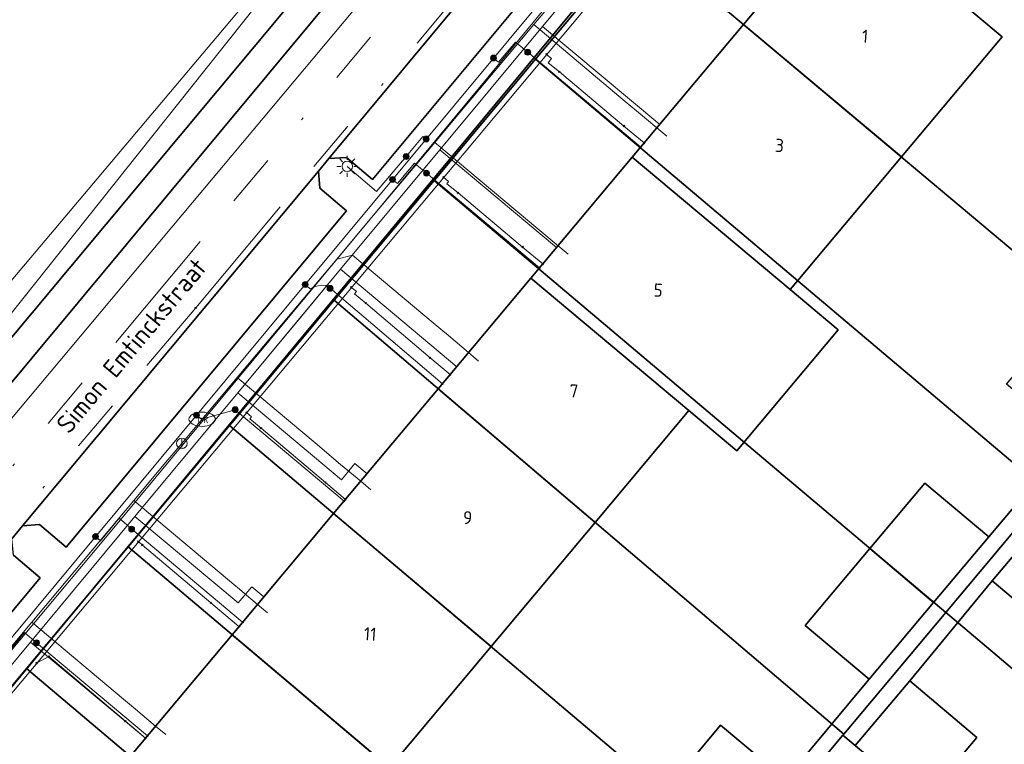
# Model space of a CAD drawing. Header units: metres. Extents: x 93498 to 93835, y 474827 to 475005.
# Tile 10 of 18: x 93582 to 93619, y 474918 to 474945. Entities that reach past the tile are written whole.
import ezdxf
from ezdxf.enums import TextEntityAlignment as Align
from ezdxf.lldxf.tags import DXFTag

# ---------------------------------------------------------------- set-up
doc = ezdxf.new("R2010")
doc.units = ezdxf.units.M
doc.linetypes.add('RI-OVERIG', pattern=[17, 5, -2, 2, -2, 0, -2, 2, -2])
for name, color, linetype, lineweight in [('B-OI-KL-DATA-G', 90, 'KL-DATA-N', 0), ('B-OI-KL-DATA_DUCT-G', 90, 'Continuous', 0), ('B-OI-KL-DATA_KABELBED-G', 90, 'Continuous', 0), ('B-OI-KL-ET_LS-G', 190, 'KL-LS-N', 0), ('B-OI-KL-ET_LS_HULPSTUK-S', 190, 'Continuous', 0), ('B-OI-KL-ET_LS_OV_LICHTMAST-S', 190, 'Continuous', 0), ('B-OI-KL-GAS_LD-G', 52, 'KL-GAS-LD-N', 0), ('B-OI-KL-GAS_LD_HULPSTUK-S', 52, 'Continuous', 0), ('B-OI-KL-OVERIG_HULPSTUK-G', 8, 'Continuous', 0), ('B-OI-KL-WATER-G', 170, 'KL-WATER-N', 0), ('B-OI-KL-WATER-S', 170, 'Continuous', 0), ('B-OI-KL-WATER_HULPSTUK-S', 170, 'Continuous', 0), ('B-OI-KL-WATER_MANTELBUIS-G', 170, 'Continuous', 0), ('B-OI-RI-DRUK-G', 210, 'RI-PERS', 0), ('B-OI-RI-VRIJVERVAL-G', 210, 'RI-OVERIG', 0), ('B-OI-RI-VRIJVERVAL_HULPSTUK-S', 210, 'Continuous', 0)]:
    doc.layers.add(name, color=color, linetype=linetype, lineweight=lineweight)
for name, color, linetype in [('B-WE-GR-GRAS_KRUIDENRIJK-G', 96, 'Continuous'), ('B-WE-KG-GRENS_PERCEEL-G', 150, 'KG-PERCEEL'), ('B-WE-OG-BEBOUWING-G', 3, 'Continuous'), ('B-WE-OG-BEBOUWING-T18', 2, 'Continuous'), ('B-WE-OG-BEBOUWING_HUISNUMMER-T18', 2, 'Continuous'), ('B-WE-OG-BEBOUWING_STRAATNAAM-T18', 3, 'Continuous'), ('B-WE-OG-TERREIN_ERF-G', 252, 'Continuous'), ('B-WE-VH-VERHARDING_BETONSTRAATSTEEN-G', 252, 'Continuous'), ('B-WE-VH-VERHARDING_TEGEL-G', 252, 'Continuous')]:
    doc.layers.add(name, color=color, linetype=linetype)
doc.styles.add('NLCS-ISO', font='txt')
doc.styles.get("Standard").update_dxf_attribs({"font": 'arial.ttf'})
tags = doc.linetypes.add('KG-PERCEEL', pattern='A,5.5,-2,["P",Standard,S=1.8,R=0,X=-0.5,Y=-0.9],-2,5.5,-2,[5,NLCS.shx,S=0.75,R=0,X=0,Y=0],-2', length=19).pattern_tags.tags
tags[6] = DXFTag(74, 10)
tags = doc.linetypes.add('KL-DATA-N', pattern='A,4,-1,[101,NLCS.SHX,S=0.5,R=0,X=0,Y=0],-1,4,-1,["D",Standard,S=1,R=0,X=-0.25,Y=-0.5],-1.5', length=12.5).pattern_tags.tags
tags[18] = DXFTag(74, 10)
tags = doc.linetypes.add('KL-GAS-LD-N', pattern='A,4,-1,[69,NLCS.SHX,S=0.5,R=0,X=0,Y=0],-1,4,-1,["L",Standard,S=1,R=0,X=0.25,Y=-0.5],-2', length=13).pattern_tags.tags
tags[18] = DXFTag(74, 10)
tags = doc.linetypes.add('KL-LS-N', pattern='A,4,-1,[103,NLCS.SHX,S=0.75,R=0,X=0,Y=0],-1,4,-1,["L",Standard,S=1,R=0,X=0,Y=-0.5],-2', length=13).pattern_tags.tags
tags[18] = DXFTag(74, 10)
doc.linetypes.add('KL-WATER-N', pattern='A,7,-0.5,[168,NLCS.SHX,S=0.75,R=0,X=0.75,Y=0],-2', length=9.5)
tags = doc.linetypes.add('RI-PERS', pattern='A,7,-2,["P",Standard,S=1.8,R=0,X=-0.5,Y=-0.9],-2,7,-2,[102,NLCS.SHX,S=1,R=180,X=0,Y=0],-2', length=22).pattern_tags.tags
tags[6] = DXFTag(74, 10)

# ---------------------------------------------------------------- blocks, each defined once
blk = doc.blocks.new('SRI-HULP_OVERIG-SO')
at = {"color": 0, "linetype": 'ByBlock', "lineweight": 18}
for points in [[(-0.14, 0.14), (0.14, -0.14)], [(0.14, 0.14), (-0.14, -0.14)]]:
    blk.add_lwpolyline(points, dxfattribs=at)
at = {"color": 0, "linetype": 'ByBlock', "lineweight": 18, "style": 'NLCS-ISO', "flags": 1}
for tag, p in [('TYPE', (1.5, 0)), ('LABEL', (1.5, -1.5)), ('OMSCHRIJVING', (1.5, -3))]:
    blk.add_attdef(tag, p, '', height=1, dxfattribs=at)
blk = doc.blocks.new('SKL-WTB_HULP_OVERIG-SO')
at = {"color": 0, "linetype": 'ByBlock', "lineweight": 18}
for points in [[(-0.14, 0.14), (0.14, -0.14)], [(0.14, 0.14), (-0.14, -0.14)]]:
    blk.add_lwpolyline(points, dxfattribs=at)
at = {"color": 0, "linetype": 'ByBlock', "lineweight": 18, "style": 'NLCS-ISO', "flags": 1}
for tag, p in [('TYPE', (1.5, 0)), ('LABEL', (1.5, -1.5)), ('OMSCHRIJVING', (1.5, -3))]:
    blk.add_attdef(tag, p, '', height=1, dxfattribs=at)
blk = doc.blocks.new('SKL-WTB_HULP_MOF-SO')
at = {"linetype": 'ByBlock', "lineweight": 18}
h = blk.add_hatch(color=0, dxfattribs=at)
h.dxf.hatch_style = 1
h.paths.add_polyline_path([(-0.5625, 0, 1), (0.5625, 0, 1)])
at = {"color": 0, "linetype": 'ByBlock', "lineweight": 18}
blk.add_circle((0, 0), 0.5625, dxfattribs=at)
at = {"color": 0, "linetype": 'ByBlock', "lineweight": 18, "style": 'NLCS-ISO', "flags": 1}
for tag, p in [('TYPE', (1.5, 0)), ('LABEL', (1.5, -1.5)), ('OMSCHRIJVING', (1.5, -3))]:
    blk.add_attdef(tag, p, '', height=1, dxfattribs=at)
blk = doc.blocks.new('SKL-ET_OV_LICHTMAST-SO')
at = {"color": 0, "linetype": 'ByBlock', "lineweight": 18}
for points in [[(0, 2), (0, 1.25)], [(-1.25, 0), (-2, 0)], [(-1.41, 1.41), (-0.88, 0.88)], [(0.88, 0.88), (1.41, 1.41)], [(2, 0), (1.25, 0)], [(-1.41, -1.41), (-0.88, -0.88)], [(0, -1.25), (0, -2)], [(0.88, -0.88), (1.41, -1.41)]]:
    blk.add_lwpolyline(points, dxfattribs=at)
blk.add_circle((0, 0), 1, dxfattribs=at)
blk = doc.blocks.new('SKL-WTB_HULP_AFSLUITER-SO')
at = {"color": 0, "linetype": 'ByBlock', "lineweight": 18}
blk.add_lwpolyline([(0, 0.8), (0, -0.8)], dxfattribs=at)
blk.add_circle((0, 0), 1, dxfattribs=at)
at = {"color": 0, "linetype": 'ByBlock', "lineweight": 18, "style": 'NLCS-ISO', "flags": 1}
for tag, p in [('TYPE', (1.5, 0)), ('LABEL', (1.5, -1.5)), ('OMSCHRIJVING', (1.5, -3))]:
    blk.add_attdef(tag, p, '', height=1, dxfattribs=at)
blk = doc.blocks.new('SKL-WATER_BRANDKRAAN_BRANDPUT-SO')
at = {"color": 0, "linetype": 'ByBlock', "lineweight": 18}
blk.add_ellipse((0, 0), major_axis=(2.5, 0), ratio=0.54, dxfattribs=at)
at = {"color": 0, "linetype": 'ByBlock', "lineweight": 18, "style": 'NLCS-ISO'}
blk.add_text('bk', height=1.5, dxfattribs=at).set_placement((0.16, 0), align=Align.MIDDLE_CENTER)

msp = doc.modelspace()

# ---------------------------------------------------------------- linework, layer by layer
at = {"layer": 'B-OI-KL-DATA-G'}
for points in [[(93632.746, 474981.099), (93632.47, 474980.82), (93630.49, 474979.03), (93626.63, 474975.19), (93620.48, 474969.03), (93616.59, 474964.33), (93614.72, 474961.93), (93614.318, 474960.83), (93599.577, 474942.932), (93585.251, 474925.691), (93560.127, 474895.714), (93558.107, 474891.723), (93558.07, 474886.041), (93558.88, 474883.409)], [(93614.674, 474959.16), (93614.008, 474959.714), (93611.47, 474956.662), (93610.558, 474955.566), (93609.766, 474954.614), (93605.751, 474949.791), (93601.786, 474945.028), (93597.884, 474940.34), (93594.109, 474935.805), (93592.655, 474934.058), (93590.207, 474931.116), (93586.305, 474926.426), (93582.338, 474921.659), (93578.374, 474916.895), (93578.13, 474916.602), (93574.493, 474912.188), (93571.036, 474907.993), (93570.877, 474907.8), (93558.278, 474893.503), (93557.787, 474892.946), (93557.01, 474893.705), (93552.719, 474897.899), (93534.639, 474915.565)], [(93614.674, 474959.16), (93614.008, 474959.714), (93611.47, 474956.662), (93610.558, 474955.566), (93609.766, 474954.614), (93605.751, 474949.791), (93601.786, 474945.028), (93597.884, 474940.34), (93594.109, 474935.805), (93592.655, 474934.058), (93590.207, 474931.116), (93586.305, 474926.426), (93582.338, 474921.659), (93578.374, 474916.895), (93578.13, 474916.602), (93574.493, 474912.188), (93571.036, 474907.993), (93570.877, 474907.8), (93558.278, 474893.503), (93557.787, 474892.946), (93557.01, 474893.705), (93552.719, 474897.899), (93534.639, 474915.565)], [(93614.674, 474959.16), (93614.008, 474959.714), (93611.47, 474956.662), (93610.558, 474955.566), (93609.766, 474954.614), (93605.751, 474949.791), (93601.786, 474945.028), (93597.884, 474940.34), (93594.109, 474935.805), (93592.655, 474934.058), (93590.207, 474931.116), (93586.305, 474926.426), (93582.338, 474921.659), (93578.374, 474916.895), (93578.13, 474916.602), (93574.493, 474912.188), (93571.036, 474907.993), (93570.877, 474907.8), (93558.278, 474893.503), (93557.787, 474892.946), (93552.982, 474887.494), (93558.247, 474883.061), (93558.421, 474882.915)], [(93614.674, 474959.16), (93614.008, 474959.714), (93611.47, 474956.662), (93610.558, 474955.566), (93609.766, 474954.614), (93605.751, 474949.791), (93601.786, 474945.028), (93597.884, 474940.34), (93594.109, 474935.805), (93592.655, 474934.058), (93590.207, 474931.116), (93586.305, 474926.426), (93582.338, 474921.659), (93578.374, 474916.895), (93578.13, 474916.602), (93574.493, 474912.188), (93571.036, 474907.993), (93574.847, 474904.799), (93576.156, 474906.36), (93576.615, 474905.975)], [(93614.674, 474959.16), (93614.008, 474959.714), (93611.47, 474956.662), (93610.558, 474955.566), (93609.766, 474954.614), (93605.751, 474949.791), (93601.786, 474945.028), (93597.884, 474940.34), (93594.109, 474935.805), (93592.655, 474934.058), (93590.207, 474931.116), (93586.305, 474926.426), (93582.338, 474921.659), (93578.374, 474916.895), (93578.13, 474916.602), (93574.493, 474912.188), (93578.798, 474908.579)], [(93614.674, 474959.16), (93614.008, 474959.714), (93611.47, 474956.662), (93610.558, 474955.566), (93609.766, 474954.614), (93605.751, 474949.791), (93601.786, 474945.028), (93597.884, 474940.34), (93594.109, 474935.805), (93592.655, 474934.058), (93590.207, 474931.116), (93586.305, 474926.426), (93582.338, 474921.659), (93578.374, 474916.895), (93582.717, 474913.254)], [(93614.674, 474959.16), (93614.008, 474959.714), (93611.47, 474956.662), (93610.558, 474955.566), (93609.766, 474954.614), (93605.751, 474949.791), (93601.786, 474945.028), (93597.884, 474940.34), (93594.109, 474935.805), (93592.655, 474934.058), (93590.207, 474931.116), (93586.305, 474926.426), (93582.338, 474921.659), (93586.7, 474918.005)], [(93614.674, 474959.16), (93614.008, 474959.714), (93611.47, 474956.662), (93610.558, 474955.566), (93609.766, 474954.614), (93605.751, 474949.791), (93601.786, 474945.028), (93597.884, 474940.34), (93594.109, 474935.805), (93592.655, 474934.058), (93590.207, 474931.116), (93586.305, 474926.426), (93590.224, 474923.142), (93590.739, 474923.756), (93591.202, 474923.368)], [(93614.674, 474959.16), (93614.008, 474959.714), (93611.47, 474956.662), (93610.558, 474955.566), (93609.766, 474954.614), (93605.751, 474949.791), (93601.786, 474945.028), (93597.884, 474940.34), (93594.109, 474935.805), (93592.655, 474934.058), (93590.207, 474931.116), (93594.143, 474927.817), (93594.656, 474928.429), (93595.119, 474928.041)], [(93614.674, 474959.16), (93614.008, 474959.714), (93611.47, 474956.662), (93610.558, 474955.566), (93609.766, 474954.614), (93605.751, 474949.791), (93601.786, 474945.028), (93597.884, 474940.34), (93594.109, 474935.805), (93598.525, 474932.104)], [(93614.674, 474959.16), (93614.008, 474959.714), (93611.47, 474956.662), (93610.558, 474955.566), (93609.766, 474954.614), (93605.751, 474949.791), (93601.786, 474945.028), (93597.884, 474940.34), (93602.312, 474936.628)], [(93614.674, 474959.16), (93614.008, 474959.714), (93611.47, 474956.662), (93610.558, 474955.566), (93609.766, 474954.614), (93605.751, 474949.791), (93601.786, 474945.028), (93606.234, 474941.3)], [(93614.674, 474959.16), (93614.008, 474959.714), (93611.47, 474956.662), (93610.558, 474955.566), (93609.766, 474954.614), (93605.751, 474949.791), (93601.786, 474945.028), (93606.234, 474941.3)]]:
    msp.add_lwpolyline(points, dxfattribs=at)
at = {"layer": 'B-OI-KL-DATA_DUCT-G'}
msp.add_lwpolyline([(93635.905, 474978.912), (93622.859, 474978.308), (93621.653, 474978.087), (93619.778, 474977.541), (93618.211, 474976.927), (93615.853, 474975.731), (93613.986, 474974.408), (93612.277, 474972.66), (93601.697, 474959.373), (93576.657, 474927.927), (93570.815, 474932.832), (93569.113, 474934.261), (93568.194, 474935.032), (93567.125, 474933.886)], dxfattribs=at)
msp.add_lwpolyline([(93635.905, 474978.912), (93622.859, 474978.308), (93621.653, 474978.087), (93619.778, 474977.541), (93618.211, 474976.927), (93615.853, 474975.731), (93613.986, 474974.408), (93612.277, 474972.66), (93601.697, 474959.373), (93576.657, 474927.927), (93570.815, 474932.832), (93569.113, 474934.261), (93568.194, 474935.032), (93567.125, 474933.886)], dxfattribs=at)
at = {"layer": 'B-OI-KL-DATA_KABELBED-G'}
for points in [[(93570.815, 474932.832), (93576.657, 474927.927), (93601.697, 474959.373)], [(93605.751, 474949.791), (93601.786, 474945.028)], [(93601.786, 474945.028), (93597.884, 474940.34)], [(93601.786, 474945.028), (93606.234, 474941.3)], [(93597.884, 474940.34), (93594.109, 474935.805)], [(93597.884, 474940.34), (93602.312, 474936.628)], [(93594.109, 474935.805), (93590.207, 474931.116)], [(93594.109, 474935.805), (93598.525, 474932.104)], [(93590.207, 474931.116), (93586.305, 474926.426)], [(93590.207, 474931.116), (93594.143, 474927.817), (93594.656, 474928.429), (93595.119, 474928.041)], [(93586.305, 474926.426), (93582.338, 474921.659)], [(93586.305, 474926.426), (93590.224, 474923.142), (93590.739, 474923.756), (93591.202, 474923.368)], [(93582.338, 474921.659), (93578.374, 474916.895)], [(93582.338, 474921.659), (93586.7, 474918.005)]]:
    msp.add_lwpolyline(points, dxfattribs=at)
at = {"layer": 'B-OI-KL-ET_LS-G'}
for points in [[(93552.876, 474933.625), (93571.504, 474915.561), (93573.493, 474913.748), (93573.538, 474913.653), (93573.562, 474913.55), (93573.563, 474913.444), (93573.504, 474913.172), (93573.544, 474913.001), (93573.654, 474912.862), (93573.813, 474912.782), (93573.95, 474912.771), (93574.08, 474912.807), (93574.189, 474912.884), (93574.264, 474912.995), (93574.593, 474913.52), (93577.621, 474917.028), (93592.145, 474934.482), (93610.96, 474957.084), (93617.635, 474963.228)], [(93599.923, 474943.826), (93600.116, 474943.666), (93600.753, 474944.432), (93601.22, 474944.044)], [(93601.22, 474944.044), (93605.512, 474940.446)], [(93597.363, 474940.75), (93597.24, 474940.852), (93596.6, 474940.088)], [(93596.6, 474940.088), (93595.478, 474938.753), (93594.367, 474939.713)], [(93596.088, 474939.218), (93596.28, 474939.058), (93596.926, 474939.834), (93597.373, 474939.453)], [(93597.373, 474939.453), (93601.665, 474935.856)], [(93592.769, 474935.231), (93592.959, 474935.069), (93593.153, 474935.151), (93593.372, 474935.209), (93593.557, 474935.192), (93593.713, 474935.084)], [(93593.713, 474935.084), (93597.979, 474931.459)], [(93588.642, 474930.273), (93588.834, 474930.113), (93590.111, 474930.477)], [(93590.111, 474930.477), (93594.247, 474927.008)], [(93584.807, 474925.663), (93584.999, 474925.503), (93585.707, 474926.354), (93586.18, 474925.943)], [(93586.18, 474925.943), (93590.394, 474922.412)], [(93580.952, 474921.031), (93581.144, 474920.871), (93582.103, 474922.023), (93582.567, 474921.631)], [(93582.567, 474921.631), (93586.779, 474918.1)]]:
    msp.add_lwpolyline(points, dxfattribs=at)
at = {"layer": 'B-OI-KL-GAS_LD-G'}
for points in [[(93635.653, 474966.088), (93632.234, 474968.92), (93626.511, 474970.058), (93622.188, 474968.122), (93570.51, 474906.475), (93558.712, 474892.638), (93557.122, 474890.545), (93559.058, 474883.601)], [(93601.938, 474943.965), (93602.129, 474943.805), (93601.994, 474943.644), (93602.422, 474943.298)], [(93602.422, 474943.298), (93604.874, 474941.243)], [(93604.874, 474941.243), (93605.641, 474940.6)], [(93598.025, 474939.297), (93598.217, 474939.137), (93598.146, 474939.052), (93598.574, 474938.707)], [(93598.574, 474938.707), (93601.026, 474936.651)], [(93601.026, 474936.651), (93601.793, 474936.009)], [(93594.523, 474935.119), (93594.714, 474934.959), (93594.642, 474934.872), (93595.071, 474934.521)], [(93595.071, 474934.521), (93597.509, 474932.448)], [(93597.509, 474932.448), (93598.272, 474931.809)], [(93590.544, 474930.373), (93590.736, 474930.212), (93590.664, 474930.127), (93591.092, 474929.779)], [(93591.092, 474929.779), (93593.537, 474927.714)], [(93593.537, 474927.714), (93594.301, 474927.073)], [(93586.433, 474925.468), (93586.586, 474925.339)], [(93586.586, 474925.339), (93589.184, 474923.145)], [(93589.184, 474923.145), (93590.255, 474922.247)], [(93582.57, 474920.861), (93583.037, 474921.103)], [(93583.037, 474921.103), (93585.941, 474918.651)], [(93585.941, 474918.651), (93586.705, 474918.011)]]:
    msp.add_lwpolyline(points, dxfattribs=at)
at = {"layer": 'B-OI-KL-OVERIG_HULPSTUK-G'}
for points in [[(93609.415, 474945.102), (93613.21, 474941.918)], [(93605.191, 474940.064), (93608.732, 474937.096)], [(93601.343, 474935.472), (93604.65, 474932.7)], [(93597.818, 474931.267), (93600.892, 474928.653)], [(93596.693, 474924.131), (93593.849, 474926.534)], [(93589.995, 474921.936), (93592.607, 474919.73)]]:
    msp.add_lwpolyline(points, dxfattribs=at)
at = {"layer": 'B-OI-KL-WATER-G'}
for points in [[(93543.417, 474884.24), (93544.216, 474885.206), (93565.375, 474910.779), (93604.268, 474957.173), (93617.755, 474973.396), (93623.736, 474974.595)], [(93619.521, 474966.74), (93606.397, 474951.015), (93605.476, 474949.912), (93603.031, 474946.982), (93602.84, 474946.753), (93601.447, 474945.095), (93598.438, 474941.515), (93597.688, 474940.623), (93595.226, 474937.694), (93593.965, 474936.193), (93591.186, 474932.887), (93590.184, 474931.695), (93588.856, 474930.115), (93588.533, 474929.731), (93588.278, 474929.427), (93588.085, 474929.197)], [(93601.447, 474945.095), (93604.92, 474942.181), (93605.355, 474941.816), (93606.504, 474940.853)], [(93597.688, 474940.623), (93601.605, 474937.341), (93602.371, 474936.698), (93602.754, 474936.377)], [(93593.965, 474936.193), (93594.563, 474936.344), (93597.623, 474933.779), (93598.208, 474933.289), (93598.974, 474932.646), (93599.357, 474932.325)], [(93590.184, 474931.695), (93593.142, 474929.215), (93594.111, 474928.403), (93594.877, 474927.76), (93595.26, 474927.439)], [(93588.085, 474929.197), (93587.481, 474928.479), (93586.259, 474927.025), (93583.362, 474923.579), (93582.382, 474922.413), (93579.736, 474919.265), (93578.856, 474918.218), (93578.838, 474918.197), (93578.47, 474917.758), (93576.11, 474914.951), (93575.045, 474913.684), (93570.849, 474908.691), (93570.841, 474908.681), (93559.484, 474895.169), (93557.631, 474889.872), (93559.281, 474883.841)], [(93586.259, 474927.025), (93590.136, 474923.776), (93590.193, 474923.729), (93590.959, 474923.086), (93591.342, 474922.765)], [(93582.382, 474922.413), (93585.874, 474919.486), (93586.322, 474919.111), (93587.088, 474918.468), (93587.471, 474918.147)]]:
    msp.add_lwpolyline(points, dxfattribs=at)
at = {"layer": 'B-OI-KL-WATER_MANTELBUIS-G'}
for points in [[(93601.447, 474945.095), (93604.92, 474942.181), (93605.355, 474941.816), (93606.504, 474940.853)], [(93597.688, 474940.623), (93601.605, 474937.341), (93602.371, 474936.698), (93602.754, 474936.377)], [(93593.965, 474936.193), (93594.563, 474936.344), (93597.623, 474933.779), (93598.208, 474933.289), (93598.974, 474932.646), (93599.357, 474932.325)], [(93590.184, 474931.695), (93593.142, 474929.215), (93594.111, 474928.403), (93594.877, 474927.76), (93595.26, 474927.439)], [(93586.259, 474927.025), (93590.136, 474923.776), (93590.193, 474923.729), (93590.959, 474923.086), (93591.342, 474922.765)], [(93582.382, 474922.413), (93585.874, 474919.486), (93586.322, 474919.111), (93587.088, 474918.468), (93587.471, 474918.147)]]:
    msp.add_lwpolyline(points, dxfattribs=at)
at = {"layer": 'B-OI-RI-DRUK-G'}
msp.add_lwpolyline([(93624.812, 474986.592), (93572, 474924)], dxfattribs=at)
at = {"layer": 'B-OI-RI-VRIJVERVAL-G'}
for points in [[(93588.61, 474934.34), (93617.14, 474968.44)], [(93574.62, 474919.9), (93596.88, 474946.57)], [(93553.55, 474893.04), (93588.61, 474934.34)]]:
    msp.add_lwpolyline(points, dxfattribs=at)
at = {"layer": 'B-WE-GR-GRAS_KRUIDENRIJK-G', "ltscale": 0.2, "flags": 128}
msp.add_lwpolyline([(93567.272, 474932.582), (93567.471, 474932.417), (93575.431, 474925.811), (93602.011, 474957.645), (93597.983, 474961.028), (93595.597, 474962.599), (93594.523, 474962.903), (93586.471, 474955.777), (93581.348, 474950.788), (93573.838, 474943.945), (93565.553, 474935.519), (93567.624, 474933.368), (93567.119, 474932.883), (93567.101, 474932.865), (93567.272, 474932.582)], close=True, dxfattribs=at)
at = {"layer": 'B-WE-KG-GRENS_PERCEEL-G', "ltscale": 0.2, "flags": 128}
msp.add_lwpolyline([(93713.6, 474920.166), (93620.315, 474998.176), (93621.396, 475001.779), (93621.397, 475002.129), (93617.113, 474999.462), (93606.76, 474990.037), (93586.453, 474970.884), (93560.984, 474946.203), (93549.507, 474933.898), (93551.363, 474932.746), (93551.586, 474932.98), (93564.403, 474920.365), (93559.321, 474915.3), (93555.801, 474911.522), (93555.322, 474911.162), (93555.183, 474911.14), (93555.415, 474910.918), (93554.56, 474910.03), (93547.227, 474902.411), (93551.802, 474879.626), (93566.307, 474867.345), (93565.993, 474867.983), (93565.267, 474869.022), (93564.017, 474871.223), (93559.836, 474885.063), (93559.435, 474886.449), (93559.239, 474887.301), (93559.024, 474888.17), (93558.998, 474889.108), (93558.979, 474889.55), (93558.99, 474890.261), (93559.144, 474891.179), (93559.37, 474892.067), (93559.583, 474892.706), (93559.924, 474893.497), (93560.251, 474894.039), (93560.55, 474894.703), (93561.287, 474895.652), (93569.047, 474904.936), (93569.366, 474905.317), (93574.547, 474911.517), (93578.449, 474916.185), (93582.18, 474920.648), (93586.045, 474925.272), (93589.892, 474929.876), (93589.977, 474929.977), (93593.865, 474934.628), (93597.671, 474939.18), (93597.751, 474939.276), (93601.519, 474943.784), (93605.421, 474948.452), (93610.552, 474954.591), (93610.755, 474954.834), (93618.934, 474964.619), (93619.673, 474965.532), (93620.552, 474966.263), (93621.51, 474966.893), (93622.272, 474967.33), (93622.902, 474967.649), (93623.534, 474967.933), (93624.17, 474968.182), (93625.039, 474968.397), (93625.949, 474968.544), (93626.577, 474968.668), (93627.451, 474968.618), (93628.338, 474968.621), (93629.112, 474968.491), (93629.717, 474968.471), (93630.369, 474968.313), (93631.043, 474968.104), (93631.883, 474967.82), (93632.764, 474967.468), (93633.581, 474967.04), (93634.26, 474966.565), (93634.636, 474966.313), (93636.603, 474964.664), (93641.176, 474960.83), (93645.741, 474957.002), (93650.548, 474952.971), (93659.551, 474945.422), (93676.469, 474931.236), (93683.091, 474925.684), (93687.605, 474921.899), (93692.265, 474917.991), (93696.725, 474914.252), (93705.85, 474906.601), (93713.6, 474900.103)], dxfattribs=at)
for points in [[(93605.421, 474948.452), (93624.914, 474932.098), (93626.832, 474934.385), (93630.085, 474938.265), (93625.651, 474941.97), (93620.954, 474945.897), (93610.552, 474954.591), (93605.421, 474948.452)], [(93605.421, 474948.452), (93601.519, 474943.784), (93620.952, 474927.373), (93624.914, 474932.098), (93605.421, 474948.452)], [(93620.952, 474927.373), (93601.519, 474943.784), (93597.751, 474939.276), (93597.671, 474939.18), (93617.096, 474922.775), (93620.952, 474927.373)], [(93597.671, 474939.18), (93593.865, 474934.628), (93613.23, 474918.164), (93617.096, 474922.775), (93597.671, 474939.18)], [(93613.191, 474918.118), (93613.23, 474918.164), (93593.865, 474934.628), (93589.977, 474929.977), (93589.892, 474929.876), (93609.303, 474913.481), (93609.335, 474913.52), (93613.191, 474918.118)], [(93605.448, 474908.883), (93609.303, 474913.481), (93589.892, 474929.876), (93586.045, 474925.272), (93605.448, 474908.883)], [(93621.104, 474927.244), (93620.952, 474927.373), (93617.096, 474922.775), (93617.246, 474922.648), (93636.466, 474906.414), (93640.238, 474910.92), (93621.104, 474927.244)], [(93605.415, 474908.845), (93605.448, 474908.883), (93586.045, 474925.272), (93582.18, 474920.648), (93601.577, 474904.268), (93605.415, 474908.845)], [(93613.191, 474918.118), (93632.616, 474901.812), (93636.466, 474906.414), (93617.246, 474922.648), (93617.096, 474922.775), (93613.23, 474918.164), (93613.191, 474918.118)], [(93601.56, 474904.248), (93601.577, 474904.268), (93582.18, 474920.648), (93578.449, 474916.185), (93597.642, 474899.575), (93601.56, 474904.248)], [(93613.191, 474918.118), (93609.335, 474913.52), (93628.765, 474897.21), (93632.616, 474901.812), (93613.191, 474918.118)]]:
    msp.add_lwpolyline(points, close=True, dxfattribs=at)
at = {"layer": 'B-WE-OG-BEBOUWING-G', "ltscale": 0.2, "flags": 128}
for points in [[(93609.415, 474945.102), (93615.411, 474940.071), (93619.232, 474944.629), (93613.234, 474949.657), (93609.415, 474945.102)], [(93609.415, 474945.102), (93615.411, 474940.071), (93619.232, 474944.629), (93613.234, 474949.657), (93609.415, 474945.102)], [(93609.415, 474945.102), (93605.191, 474940.064), (93611.19, 474935.036), (93611.475, 474935.376), (93615.411, 474940.071), (93609.415, 474945.102)], [(93609.415, 474945.102), (93605.191, 474940.064), (93611.19, 474935.036), (93611.475, 474935.376), (93615.411, 474940.071), (93609.415, 474945.102)], [(93605.191, 474940.064), (93601.343, 474935.472), (93607.341, 474930.444), (93609.157, 474928.921), (93613.006, 474933.513), (93611.19, 474935.036), (93605.191, 474940.064)], [(93605.191, 474940.064), (93601.343, 474935.472), (93607.341, 474930.444), (93609.157, 474928.921), (93613.006, 474933.513), (93611.19, 474935.036), (93605.191, 474940.064)], [(93597.818, 474931.267), (93603.781, 474926.198), (93607.341, 474930.444), (93601.343, 474935.472), (93597.818, 474931.267)], [(93597.818, 474931.267), (93603.781, 474926.198), (93607.341, 474930.444), (93601.343, 474935.472), (93597.818, 474931.267)], [(93603.781, 474926.198), (93597.818, 474931.267), (93593.849, 474926.534), (93599.829, 474921.483), (93603.781, 474926.198)], [(93603.781, 474926.198), (93597.818, 474931.267), (93593.849, 474926.534), (93599.829, 474921.483), (93603.781, 474926.198)], [(93616.635, 474923.164), (93618.726, 474925.648), (93616.298, 474927.691), (93614.212, 474925.211), (93616.635, 474923.164)], [(93618.863, 474923.984), (93621.415, 474921.834), (93623.937, 474924.827), (93621.398, 474926.993), (93618.863, 474923.984)], [(93589.995, 474921.936), (93595.975, 474916.885), (93599.829, 474921.483), (93593.849, 474926.534), (93589.995, 474921.936)], [(93589.995, 474921.936), (93595.975, 474916.885), (93599.829, 474921.483), (93593.849, 474926.534), (93589.995, 474921.936)], [(93614.212, 474925.211), (93611.755, 474922.291), (93614.182, 474920.248), (93616.635, 474923.164), (93614.212, 474925.211)], [(93595.975, 474916.885), (93589.995, 474921.936), (93586.124, 474917.318), (93592.104, 474912.268), (93595.975, 474916.885)], [(93595.975, 474916.885), (93589.995, 474921.936), (93586.124, 474917.318), (93592.104, 474912.268), (93595.975, 474916.885)], [(93616.214, 474915.581), (93618.281, 474918.033), (93615.729, 474920.185), (93613.657, 474917.727), (93616.214, 474915.581)], [(93608.853, 474913.861), (93611.014, 474916.442), (93608.535, 474918.505), (93606.397, 474915.936), (93608.853, 474913.861)]]:
    msp.add_lwpolyline(points, close=True, dxfattribs=at)
at = {"layer": 'B-WE-OG-TERREIN_ERF-G', "ltscale": 0.2, "flags": 128}
for points in [[(93606.397, 474915.936), (93608.535, 474918.505), (93611.014, 474916.442), (93614.182, 474920.248), (93611.755, 474922.291), (93614.212, 474925.211), (93616.298, 474927.691), (93618.726, 474925.648), (93621.871, 474929.367), (93619.407, 474931.443), (93622.011, 474934.534), (93623.985, 474936.877), (93623.052, 474937.653), (93625.849, 474941.046), (93610.142, 474954.301), (93571.249, 474907.483)], [(93586.124, 474917.318), (93589.995, 474921.936), (93593.849, 474926.534), (93597.818, 474931.267), (93601.343, 474935.472), (93605.191, 474940.064), (93609.415, 474945.102), (93613.234, 474949.657), (93619.232, 474944.629), (93615.411, 474940.071), (93611.475, 474935.376), (93611.19, 474935.036), (93613.006, 474933.513), (93609.157, 474928.921), (93607.341, 474930.444), (93603.781, 474926.198), (93599.829, 474921.483), (93595.975, 474916.885)], [(93645.462, 474917.452), (93640.17, 474921.827), (93635.768, 474925.467), (93626.656, 474933.243), (93623.453, 474929.433), (93626.006, 474927.284), (93623.937, 474924.827), (93621.415, 474921.834), (93618.863, 474923.984), (93615.729, 474920.185), (93618.281, 474918.033), (93616.214, 474915.581)]]:
    msp.add_lwpolyline(points, dxfattribs=at)
at = {"layer": 'B-WE-VH-VERHARDING_BETONSTRAATSTEEN-G', "ltscale": 0.2, "flags": 128}
for points in [[(93555.372, 474886.249, -0.149695), (93555.761, 474893.484), (93555.761, 474893.484), (93556.59, 474895.298), (93557.71, 474896.948), (93560.271, 474899.976), (93563.43, 474903.752), (93564.145, 474904.606), (93564.714, 474905.285), (93565.999, 474906.817), (93566.795, 474907.766), (93567.283, 474908.352), (93581.622, 474925.572), (93582.039, 474926.064), (93593.278, 474939.526), (93593.667, 474940.006), (93604.885, 474953.486), (93605.307, 474953.953), (93616.52, 474967.414)], [(93610.673, 474966.41), (93603.821, 474958.181), (93575.214, 474923.833), (93573.637, 474922.003), (93566.019, 474912.914), (93565.609, 474913.24), (93563.851, 474911.125), (93563.252, 474910.404), (93557.711, 474903.779), (93557.711, 474903.779), (93556.915, 474902.845), (93556.065, 474901.905), (93554.021, 474899.365), (93554.021, 474899.365, 0.026078), (93553.096, 474898.05), (93553.096, 474898.05, 0.018884), (93552.515, 474897.043), (93552.515, 474897.043, 0.05477), (93551.289, 474893.933)]]:
    msp.add_lwpolyline(points, format="xyb", dxfattribs=at)
for points in [[(93593.667, 474940.006), (93594.336, 474940.044), (93595.32, 474939.214), (93605.895, 474951.908), (93604.922, 474952.853), (93604.885, 474953.486), (93593.667, 474940.006)], [(93582.039, 474926.064), (93582.678, 474926.115), (93583.694, 474925.258), (93594.335, 474938.031), (93593.323, 474938.885), (93593.278, 474939.526), (93582.039, 474926.064)], [(93566.795, 474907.766), (93567.431, 474907.823), (93568.413, 474906.935), (93582.706, 474924.092), (93581.69, 474924.949), (93581.622, 474925.572), (93567.283, 474908.352), (93566.795, 474907.766)]]:
    msp.add_lwpolyline(points, close=True, dxfattribs=at)
at = {"layer": 'B-WE-VH-VERHARDING_TEGEL-G', "ltscale": 0.2, "flags": 128}
for points in [[(93617.584, 474965.917), (93606.929, 474953.149), (93605.941, 474953.98), (93605.307, 474953.953), (93604.885, 474953.486), (93604.922, 474952.853), (93605.895, 474951.908), (93595.32, 474939.214), (93594.336, 474940.044), (93593.667, 474940.006), (93593.278, 474939.526), (93593.278, 474939.526), (93593.323, 474938.885), (93594.335, 474938.031), (93583.694, 474925.258), (93582.678, 474926.115), (93582.039, 474926.064), (93581.622, 474925.572)], [(93558.933, 474887.59), (93558.918, 474890.51), (93559.469, 474892.814), (93559.973, 474893.783), (93561.283, 474895.663), (93568.858, 474904.76), (93569.858, 474905.905), (93571.249, 474907.483), (93610.142, 474954.301), (93610.934, 474955.253), (93617.46, 474963.098)], [(93621.871, 474929.367), (93618.726, 474925.648), (93616.635, 474923.164), (93614.182, 474920.248), (93611.014, 474916.442)], [(93613.657, 474917.727), (93615.729, 474920.185), (93618.863, 474923.984), (93621.398, 474926.993)], [(93581.69, 474924.949), (93582.706, 474924.092), (93568.413, 474906.935)]]:
    msp.add_lwpolyline(points, dxfattribs=at)
msp.add_lwpolyline([(93603.259, 474960.47), (93602.013, 474961.514), (93601.086, 474960.388), (93598.947, 474962.176), (93597.983, 474961.028), (93602.011, 474957.645), (93575.431, 474925.811), (93567.471, 474932.417), (93567.272, 474932.582), (93566.909, 474932.262), (93566.325, 474931.748), (93566.049, 474931.504), (93566.795, 474930.88), (93570.481, 474927.794), (93573.096, 474925.606), (93574.508, 474924.424), (93575.214, 474923.833), (93603.821, 474958.181), (93603.467, 474958.493), (93603.133, 474958.787), (93602.417, 474959.418), (93603.259, 474960.47)], close=True, dxfattribs=at)

# ---------------------------------------------------------------- block references
at = {"layer": 'B-OI-KL-ET_LS_HULPSTUK-S', "xscale": 0.2, "yscale": 0.2, "zscale": 0.2}
for name, p in [('SKL-WTB_HULP_MOF-SO', (93599.923, 474943.826)), ('SKL-WTB_HULP_MOF-SO', (93601.22, 474944.044)), ('SKL-WTB_HULP_MOF-SO', (93597.363, 474940.75)), ('SKL-WTB_HULP_MOF-SO', (93596.6, 474940.088)), ('SKL-WTB_HULP_OVERIG-SO', (93605.512, 474940.446)), ('SKL-WTB_HULP_MOF-SO', (93597.373, 474939.453)), ('SKL-WTB_HULP_MOF-SO', (93596.088, 474939.218)), ('SKL-WTB_HULP_OVERIG-SO', (93601.665, 474935.856)), ('SKL-WTB_HULP_MOF-SO', (93592.769, 474935.231)), ('SKL-WTB_HULP_MOF-SO', (93593.713, 474935.084)), ('SKL-WTB_HULP_OVERIG-SO', (93597.979, 474931.459)), ('SKL-WTB_HULP_MOF-SO', (93590.111, 474930.477)), ('SKL-WTB_HULP_MOF-SO', (93588.642, 474930.273)), ('SKL-WTB_HULP_OVERIG-SO', (93594.247, 474927.008)), ('SKL-WTB_HULP_MOF-SO', (93586.18, 474925.943)), ('SKL-WTB_HULP_MOF-SO', (93584.807, 474925.663)), ('SKL-WTB_HULP_OVERIG-SO', (93590.394, 474922.412)), ('SKL-WTB_HULP_MOF-SO', (93582.567, 474921.631)), ('SKL-WTB_HULP_OVERIG-SO', (93586.779, 474918.1))]:
    msp.add_blockref(name, p, dxfattribs=at)
at = {"layer": 'B-OI-KL-ET_LS_OV_LICHTMAST-S', "xscale": 0.2, "yscale": 0.2, "zscale": 0.2}
msp.add_blockref('SKL-ET_OV_LICHTMAST-SO', (93594.367, 474939.713), dxfattribs=at)
at = {"layer": 'B-OI-KL-GAS_LD_HULPSTUK-S', "xscale": 0.2, "yscale": 0.2, "zscale": 0.2}
for p in [(93601.938, 474943.965), (93602.422, 474943.298), (93604.874, 474941.243), (93605.641, 474940.6), (93598.025, 474939.297), (93598.574, 474938.707), (93601.026, 474936.651), (93601.793, 474936.009), (93594.523, 474935.119), (93595.071, 474934.521), (93597.509, 474932.448), (93598.272, 474931.809), (93590.544, 474930.373), (93591.092, 474929.779), (93593.537, 474927.714), (93594.301, 474927.073), (93586.433, 474925.468), (93586.586, 474925.339), (93589.184, 474923.145), (93590.255, 474922.247), (93583.037, 474921.103), (93582.57, 474920.861), (93585.941, 474918.651), (93586.705, 474918.011)]:
    msp.add_blockref('SKL-WTB_HULP_OVERIG-SO', p, dxfattribs=at)
at = {"layer": 'B-OI-KL-WATER-S', "xscale": 0.2, "yscale": 0.2, "zscale": 0.2}
msp.add_blockref('SKL-WATER_BRANDKRAAN_BRANDPUT-SO', (93588.856, 474930.115), dxfattribs=at)
at = {"layer": 'B-OI-KL-WATER_HULPSTUK-S', "xscale": 0.2, "yscale": 0.2, "zscale": 0.2}
msp.add_blockref('SKL-WTB_HULP_AFSLUITER-SO', (93588.085, 474929.197), dxfattribs=at)
at = {"layer": 'B-OI-RI-VRIJVERVAL_HULPSTUK-S', "xscale": 0.2, "yscale": 0.2, "zscale": 0.2}
msp.add_blockref('SRI-HULP_OVERIG-SO', (93588.61, 474934.34), dxfattribs=at)

# ---------------------------------------------------------------- texts
at = {"layer": 'B-WE-OG-BEBOUWING-T18', "style": 'NLCS-ISO'}
for s, p in [('1', (93614.031, 474944.651)), ('1', (93614.031, 474944.651)), ('3', (93610.782, 474940.506)), ('3', (93610.782, 474940.506)), ('5', (93606.177, 474935.013)), ('5', (93606.177, 474935.013)), ('7', (93602.97, 474931.187)), ('7', (93602.97, 474931.187)), ('9', (93598.937, 474926.376)), ('9', (93598.937, 474926.376)), ('11', (93595.237, 474921.963)), ('11', (93595.237, 474921.963))]:
    msp.add_text(s, height=0.5, rotation=356, dxfattribs=at).set_placement(p, align=Align.MIDDLE_CENTER)
at = {"layer": 'B-WE-OG-BEBOUWING_HUISNUMMER-T18', "style": 'NLCS-ISO'}
for s, p in [('1', (93614.031, 474944.651)), ('1', (93614.031, 474944.651)), ('3', (93610.782, 474940.506)), ('3', (93610.782, 474940.506)), ('5', (93606.177, 474935.013)), ('5', (93606.177, 474935.013)), ('7', (93602.97, 474931.187)), ('7', (93602.97, 474931.187)), ('9', (93598.937, 474926.376)), ('9', (93598.937, 474926.376)), ('11', (93595.237, 474921.963)), ('11', (93595.237, 474921.963))]:
    msp.add_text(s, height=0.5, rotation=356, dxfattribs=at).set_placement(p, align=Align.MIDDLE_CENTER)
at = {"layer": 'B-WE-OG-BEBOUWING_STRAATNAAM-T18', "style": 'NLCS-ISO'}
msp.add_text('Simon Emtinckstraat', height=0.7, rotation=50.2, dxfattribs=at).set_placement((93586.173, 474932.907), align=Align.MIDDLE_CENTER)

doc.saveas('drawing.dxf')
